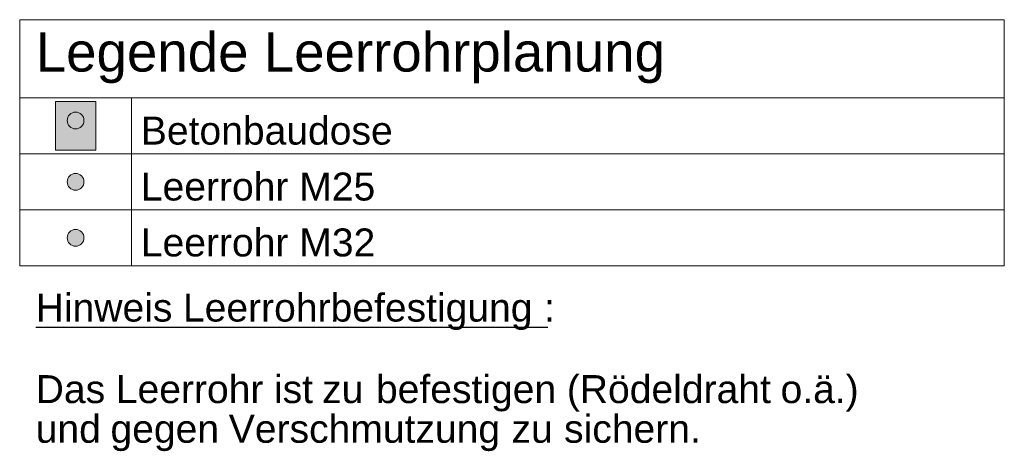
# Model space of a CAD drawing. Extents: x -420 to 300, y 62 to 1162.
# Tile 69 of 256: x 122 to 175, y 519 to 542. Entities that reach past the tile are written whole.
import ezdxf

# ---------------------------------------------------------------- set-up
doc = ezdxf.new("R2010")
doc.units = 0
doc.layers.get('0').update_dxf_attribs({"lineweight": 35})
for name, color, linetype, lineweight, true_color in [('E_Betonbaudose', 1, 'Continuous', 13, 0xff0000), ('E_Detail_Wandschraffur', 7, 'Continuous', 5, 0xc0c0c0), ('E_Leerrohr Umrandung-A06G9FD18I', 7, 'Continuous', 9, 0xffffff), ('E_Leerrohrdose 32-A06G9FD58I', 7, 'Continuous', 9, 0x99ff99)]:
    doc.layers.add(name, color=color, linetype=linetype, lineweight=lineweight, true_color=true_color)
doc.layers.add('E_Legende', color=7, linetype='Continuous', lineweight=13)
doc.styles.get("Standard").update_dxf_attribs({"font": 'ARIALN.TTF'})

# ---------------------------------------------------------------- blocks, each defined once
blk = doc.blocks.new('Referenz-A06G9FD68I')
at = {"layer": 'E_Detail_Wandschraffur', "linetype": 'Continuous', "ltscale": 0.13}
for points in [[(124.683, 536.953), (124.75, 536.948), (124.815, 536.933), (124.878, 536.908), (124.936, 536.874), (124.989, 536.832), (125.035, 536.783), (125.072, 536.728), (125.102, 536.667), (125.121, 536.603), (125.131, 536.536), (125.131, 536.469), (125.121, 536.402), (125.102, 536.338), (125.072, 536.278), (125.035, 536.222), (124.989, 536.173), (124.936, 536.131), (124.878, 536.097), (124.815, 536.073), (124.75, 536.058), (124.683, 536.053), (124.616, 536.058), (124.55, 536.073), (124.487, 536.097), (124.429, 536.131), (124.377, 536.173), (124.331, 536.222), (124.293, 536.278), (124.264, 536.338), (124.244, 536.402), (124.234, 536.469), (124.234, 536.536), (124.244, 536.603), (124.264, 536.667), (124.293, 536.728), (124.331, 536.783), (124.377, 536.832), (124.429, 536.874), (124.487, 536.908), (124.55, 536.933), (124.616, 536.948)], [(124.683, 533.659), (124.75, 533.654), (124.815, 533.639), (124.878, 533.614), (124.936, 533.58), (124.989, 533.538), (125.035, 533.489), (125.072, 533.434), (125.102, 533.373), (125.121, 533.309), (125.131, 533.242), (125.131, 533.175), (125.121, 533.108), (125.102, 533.044), (125.072, 532.984), (125.035, 532.928), (124.989, 532.879), (124.936, 532.837), (124.878, 532.803), (124.815, 532.779), (124.75, 532.764), (124.683, 532.759), (124.616, 532.764), (124.55, 532.779), (124.487, 532.803), (124.429, 532.837), (124.377, 532.879), (124.331, 532.928), (124.293, 532.984), (124.264, 533.044), (124.244, 533.108), (124.234, 533.175), (124.234, 533.242), (124.244, 533.309), (124.264, 533.373), (124.293, 533.434), (124.331, 533.489), (124.377, 533.538), (124.429, 533.58), (124.487, 533.614), (124.55, 533.639), (124.616, 533.654)], [(124.683, 530.659), (124.75, 530.654), (124.815, 530.639), (124.878, 530.614), (124.936, 530.58), (124.989, 530.538), (125.035, 530.489), (125.072, 530.434), (125.102, 530.373), (125.121, 530.309), (125.131, 530.242), (125.131, 530.175), (125.121, 530.108), (125.102, 530.044), (125.072, 529.984), (125.035, 529.928), (124.989, 529.879), (124.936, 529.837), (124.878, 529.803), (124.815, 529.779), (124.75, 529.764), (124.683, 529.759), (124.616, 529.764), (124.55, 529.779), (124.487, 529.803), (124.429, 529.837), (124.377, 529.879), (124.331, 529.928), (124.293, 529.984), (124.264, 530.044), (124.244, 530.108), (124.234, 530.175), (124.234, 530.242), (124.244, 530.309), (124.264, 530.373), (124.293, 530.434), (124.331, 530.489), (124.377, 530.538), (124.429, 530.58), (124.487, 530.614), (124.55, 530.639), (124.616, 530.654)]]:
    blk.add_hatch(color=256, dxfattribs=at).paths.add_polyline_path(points)
at = {"layer": 'E_Betonbaudose', "linetype": 'Continuous', "ltscale": 0.013}
for centre in [(124.683, 536.503), (124.683, 533.209), (124.683, 530.209)]:
    blk.add_circle(centre, 0.45, dxfattribs=at)
at = {"layer": 'E_Leerrohr Umrandung-A06G9FD18I', "linetype": 'Continuous', "ltscale": 0.13}
for p, q in [((123.603, 534.902), (123.603, 537.512)), ((123.603, 537.512), (125.763, 537.512)), ((125.763, 537.512), (125.763, 534.902)), ((125.763, 534.902), (123.603, 534.902))]:
    blk.add_line(p, q, dxfattribs=at)
at = {"layer": 'E_Leerrohrdose 32-A06G9FD58I', "linetype": 'Continuous', "ltscale": 0.13}
blk.add_solid([(123.603, 537.512), (125.763, 537.512), (123.603, 534.902), (125.763, 534.902)], dxfattribs=at)
at = {"layer": 'E_Legende', "linetype": 'Continuous', "ltscale": 0.13}
for p, q in [((121.683, 541.909), (174.512, 541.909)), ((121.683, 528.709), (121.683, 541.909)), ((174.512, 528.709), (174.512, 541.909)), ((121.683, 537.709), (174.512, 537.709)), ((127.683, 528.709), (127.683, 537.709)), ((121.683, 534.709), (174.512, 534.709)), ((121.683, 531.709), (174.512, 531.709)), ((121.683, 528.709), (174.512, 528.709))]:
    blk.add_line(p, q, dxfattribs=at)
at = {"layer": 'E_Legende', "linetype": 'Continuous', "lineweight": -2, "ltscale": 0.25}
for p, q in [((122.542, 525.415), (129.628, 525.415)), ((129.628, 525.415), (130.443, 525.415)), ((130.443, 525.415), (148.902, 525.415)), ((148.902, 525.415), (149.811, 525.415)), ((149.811, 525.415), (150.02, 525.415))]:
    blk.add_line(p, q, dxfattribs=at)
at = {"layer": 'E_Legende', "linetype": 'Continuous', "ltscale": 0.13, "attachment_point": 1}
for s, insert, char_height in [('{\\fArial;Legende Leerrohrplanung}', (122.542, 541.227), 2.1), ('{\\fArial;Betonbaudose}', (128.183, 536.709), 1.5), ('{\\fArial;Leerrohr M25}', (128.183, 533.709), 1.5), ('{\\fArial;Leerrohr M32}', (128.183, 530.709), 1.5)]:
    blk.add_mtext(s, dxfattribs=dict(at, insert=insert, char_height=char_height))
at = {"layer": 'E_Legende', "linetype": 'Continuous', "lineweight": -2, "ltscale": 0.25, "char_height": 1.5, "attachment_point": 1}
for s, insert in [('{\\fArial;Hinweis}', (122.542, 527.215)), ('{\\fArial;Leerrohrbefestigung}', (130.443, 527.215)), ('{\\fArial;:}', (149.811, 527.215)), ('{\\fArial;(Rödeldraht}', (151.039, 522.842)), ('{\\fArial;o.ä.)}', (162.507, 522.842)), ('{\\fArial;Das}', (122.542, 522.842)), ('{\\fArial;Leerrohr}', (126.841, 522.842)), ('{\\fArial;ist}', (135.327, 522.842)), ('{\\fArial;befestigen}', (140.798, 522.842)), ('{\\fArial;zu}', (137.908, 522.842)), ('{\\fArial;und}', (122.542, 520.714)), ('{\\fArial;Verschmutzung}', (132.902, 520.714)), ('{\\fArial;sichern.}', (150.891, 520.714)), ('{\\fArial;gegen}', (126.554, 520.714)), ('{\\fArial;zu}', (148.072, 520.714))]:
    blk.add_mtext(s, dxfattribs=dict(at, insert=insert))

msp = doc.modelspace()

# ---------------------------------------------------------------- block references
at = {"color": 8, "lineweight": 25, "ltscale": 0.25, "true_color": 0x808080}
msp.add_blockref('Referenz-A06G9FD68I', (0, 0), dxfattribs=at)

doc.saveas('drawing.dxf')
